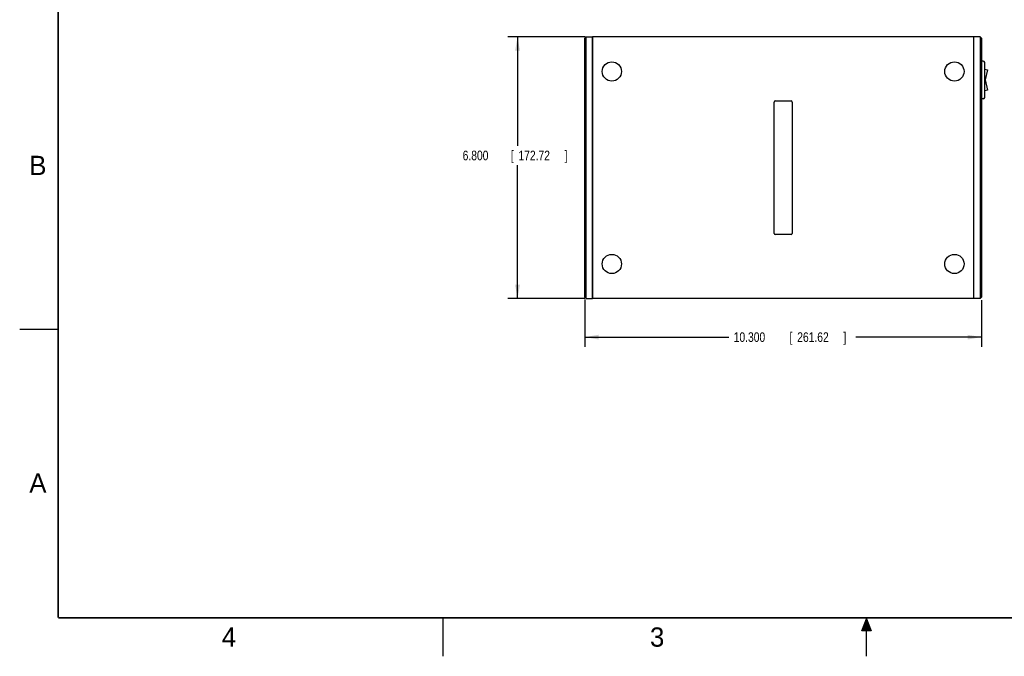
# Model space of a CAD drawing. Header units: inches. Extents: x 0 to 22, y 0 to 17.
# Tile 1 of 32: x 0 to 12.8, y 0 to 8.3. Entities that reach past the tile are written whole.
import ezdxf

# ---------------------------------------------------------------- set-up
doc = ezdxf.new("R2010")
doc.units = ezdxf.units.IN
doc.header["$LTSCALE"] = 1.21
doc.header["$MEASUREMENT"] = 0
doc.layers.get('0').update_dxf_attribs({"linetype": 'CONTINUOUS'})
doc.layers.add('COSMETIC', color=7, linetype='CONTINUOUS')
doc.layers.add('DIMENSIONS', color=7, linetype='CONTINUOUS')
doc.styles.get("Standard").update_dxf_attribs({"font": 'txt', "width": 0.8})
doc.dimstyles.new('DIMSTYLE_1', dxfattribs={"dimtxt": 0.125, "dimasz": 0.18, "dimexe": 0.18, "dimexo": 0.0625, "dimgap": 0.09, "dimtad": 0, "dimtih": 1, "dimtoh": 1, "dimdec": 3, "dimlfac": 2, "dimzin": 4, "dimdsep": 46, "dimtxsty": 'STANDARD', "dimblk": '_FILLED', "dimblk1": '_FILLED', "dimblk2": '_FILLED', "dimcen": 0.09, "dimadec": 0, "dimazin": 0, "dimtp": 0.01, "dimtm": 0.01, "dimtfac": 1, "dimtdec": 3, "dimtofl": 0, "dimtmove": 0, "dimatfit": 3, "dimldrblk": '_FILLED', "dimfxl": 1, "dimtolj": 1, "dimtzin": 4, "dimarcsym": 0})

# ---------------------------------------------------------------- blocks, each defined once
blk = doc.blocks.new('_FILLED')
at = {"color": 0, "linetype": 'BYBLOCK'}
blk.add_solid([(0, 0), (-1, 0.174), (-1, -0.174)], dxfattribs=at)
blk = doc.blocks.new('*D17')
at = {"layer": 'DIMENSIONS', "color": 2, "linetype": 'CONTINUOUS'}
for p, q in [((7.346, 8.045), (6.342, 8.045)), ((6.467, 8.045), (6.467, 6.63)), ((6.467, 4.645), (6.467, 6.38)), ((7.342, 4.645), (6.342, 4.645))]:
    blk.add_line(p, q, dxfattribs=at)
at = {"layer": 'DIMENSIONS', "color": 2, "linetype": 'CONTINUOUS', "xscale": 0.18, "yscale": 0.18, "zscale": 0.18}
for p, rotation in [((6.467, 8.045), 90), ((6.467, 4.645), 270)]:
    blk.add_blockref('_FILLED', p, dxfattribs=dict(at, rotation=rotation))
at = {"layer": 'DIMENSIONS', "color": 2, "linetype": 'CONTINUOUS', "width": 0.8}
for s, p in [('6.800', (5.754, 6.442)), ('[', (6.379, 6.442)), ('172.72', (6.479, 6.442)), (']', (7.079, 6.442))]:
    blk.add_text(s, height=0.125, dxfattribs=at).set_placement(p)
blk = doc.blocks.new('*D18')
at = {"layer": 'DIMENSIONS', "color": 2, "linetype": 'CONTINUOUS'}
for p, q in [((7.342, 4.632), (7.342, 4.02)), ((12.492, 4.625), (12.492, 4.02)), ((7.342, 4.145), (9.213, 4.145)), ((12.492, 4.145), (10.863, 4.145))]:
    blk.add_line(p, q, dxfattribs=at)
at = {"layer": 'DIMENSIONS', "color": 2, "linetype": 'CONTINUOUS', "xscale": 0.18, "yscale": 0.18, "zscale": 0.18, "rotation": 180}
blk.add_blockref('_FILLED', (7.342, 4.145), dxfattribs=at)
at = {"layer": 'DIMENSIONS', "color": 2, "linetype": 'CONTINUOUS', "xscale": 0.18, "yscale": 0.18, "zscale": 0.18}
blk.add_blockref('_FILLED', (12.492, 4.145), dxfattribs=at)
at = {"layer": 'DIMENSIONS', "color": 2, "linetype": 'CONTINUOUS', "width": 0.8}
for s, p in [('10.300', (9.275, 4.083)), ('[', (10, 4.083)), ('261.62', (10.1, 4.083)), (']', (10.7, 4.083))]:
    blk.add_text(s, height=0.125, dxfattribs=at).set_placement(p)

msp = doc.modelspace()

# ---------------------------------------------------------------- hatches: boundary and pattern name
at = {"linetype": 'CONTINUOUS'}
msp.add_hatch(color=2, dxfattribs=at).paths.add_polyline_path([(10.9375, 0.32875), (11, 0.485), (11.0625, 0.32875)])

# ---------------------------------------------------------------- linework, layer by layer
at = {"color": 7, "linetype": 'CONTINUOUS'}
for p, q in [((7.34192, 8.02673), (7.35942, 8.04438)), ((7.34192, 4.66347), (7.34192, 8.02673)), ((7.35942, 8.04438), (7.44092, 8.04509)), ((7.35942, 4.64582), (7.35942, 8.04438)), ((7.44092, 8.04509), (7.44092, 4.64511)), ((7.44192, 7.9796), (7.44092, 7.9796)), ((7.44192, 4.6451), (7.44192, 8.0451)), ((12.39192, 8.0451), (7.44192, 8.0451)), ((12.47442, 8.04438), (12.39192, 8.0451)), ((12.39192, 8.0451), (12.39192, 4.6451)), ((12.47442, 8.04438), (12.47442, 4.64582)), ((12.49192, 8.02673), (12.47442, 8.04438)), ((12.49192, 8.02673), (12.49192, 4.66347)), ((7.44192, 7.9106), (7.44092, 7.9106)), ((7.44192, 7.8901), (7.44092, 7.8901)), ((7.44092, 7.7951), (7.44192, 7.7951)), ((7.44192, 7.77735), (7.44092, 7.77735)), ((7.44192, 7.75285), (7.44092, 7.75285)), ((7.44092, 7.7051), (7.44192, 7.7051)), ((12.51542, 7.7311), (12.49192, 7.7311)), ((12.53542, 7.2591), (12.53542, 7.7111)), ((12.53542, 7.6258), (12.56992, 7.61815)), ((12.56992, 7.61815), (12.54049, 7.48539)), ((12.54049, 7.48539), (12.56992, 7.35265)), ((7.44192, 7.29914), (7.44092, 7.29916)), ((12.56992, 7.35265), (12.53542, 7.345)), ((9.79942, 5.4926), (9.79942, 7.1976)), ((9.81442, 7.2126), (10.01942, 7.2126)), ((10.03442, 7.1976), (10.03442, 5.4926)), ((12.51542, 7.2391), (12.49192, 7.2391)), ((7.44092, 5.39104), (7.44192, 5.39106)), ((10.01942, 5.4776), (9.81442, 5.4776)), ((7.44092, 4.89604), (7.44192, 4.89606)), ((7.44192, 4.8001), (7.44092, 4.8001)), ((7.44192, 4.7796), (7.44092, 4.7796)), ((7.34192, 4.66347), (7.35942, 4.64582)), ((7.35942, 4.64582), (7.44092, 4.64511)), ((7.44192, 4.7106), (7.44092, 4.7106)), ((12.39192, 4.6451), (7.44192, 4.6451)), ((12.47442, 4.64582), (12.39192, 4.6451)), ((12.49192, 4.66347), (12.47442, 4.64582))]:
    msp.add_line(p, q, dxfattribs=at)
at = {"color": 2, "linetype": 'CONTINUOUS'}
for p, q in [((0, 4.25), (0.5, 4.25)), ((5.5, 0), (5.5, 0.5)), ((10.9375, 0.32875), (11, 0.485)), ((11, 0.485), (11.0625, 0.32875)), ((11, 0), (11, 0.485)), ((11.0625, 0.32875), (10.9375, 0.32875))]:
    msp.add_line(p, q, dxfattribs=at)
at = {"color": 7, "linetype": 'CONTINUOUS', "const_width": 0.02}
for points in [[(0.5, 16.5), (0.5, 0.5)], [(0.5, 0.5), (21.5, 0.5)]]:
    msp.add_lwpolyline(points, dxfattribs=at)
at = {"color": 7, "linetype": 'CONTINUOUS'}
for centre in [(7.69192, 7.5951), (12.14192, 7.5951), (7.69192, 5.0951), (12.14192, 5.0951)]:
    msp.add_circle(centre, 0.125, dxfattribs=at)
for centre, radius, start, end in [((12.51542, 7.7111), 0.02, 0, 90), ((9.81442, 7.1976), 0.015, 90, 180), ((10.01942, 7.1976), 0.015, 0, 90), ((12.51542, 7.2591), 0.02, 270, 360), ((9.81442, 5.4926), 0.015, 180, 270), ((10.01942, 5.4926), 0.015, 270, 360)]:
    msp.add_arc(centre, radius, start, end, dxfattribs=at)
at = {"layer": 'COSMETIC', "color": 7, "linetype": 'CONTINUOUS'}
msp.add_line((7.44092, 7.7651), (7.44192, 7.7651), dxfattribs=at)

# ---------------------------------------------------------------- texts
at = {"color": 2, "linetype": 'CONTINUOUS'}
for s, p in [('B', (0.125, 6.25)), ('A', (0.125, 2.125)), ('4', (2.625, 0.125)), ('3', (8.1875, 0.125))]:
    msp.add_text(s, height=0.25, dxfattribs=at).set_placement(p)

# ---------------------------------------------------------------- dimensions: what is measured, and where the dimension line sits
at = {"layer": 'DIMENSIONS', "color": 2, "linetype": 'CONTINUOUS'}
dim = msp.add_linear_dim(base=(6.46692, 4.6451), p1=(7.34605, 8.0451), p2=(7.3422, 4.6451), angle=270, dimstyle='DIMSTYLE_1', dxfattribs=at)
dim.commit()
dim.dimension.update_dxf_attribs({"geometry": '*D17', "text_midpoint": (6.46692, 6.50489), "dimtype": 160})
dim = msp.add_linear_dim(base=(12.49192, 4.1451), p1=(7.34192, 4.6319), p2=(12.49192, 4.62511), dimstyle='DIMSTYLE_1', dxfattribs=at)
dim.commit()
dim.dimension.update_dxf_attribs({"geometry": '*D18', "text_midpoint": (10.03757, 4.1451), "dimtype": 160})

doc.saveas('drawing.dxf')
